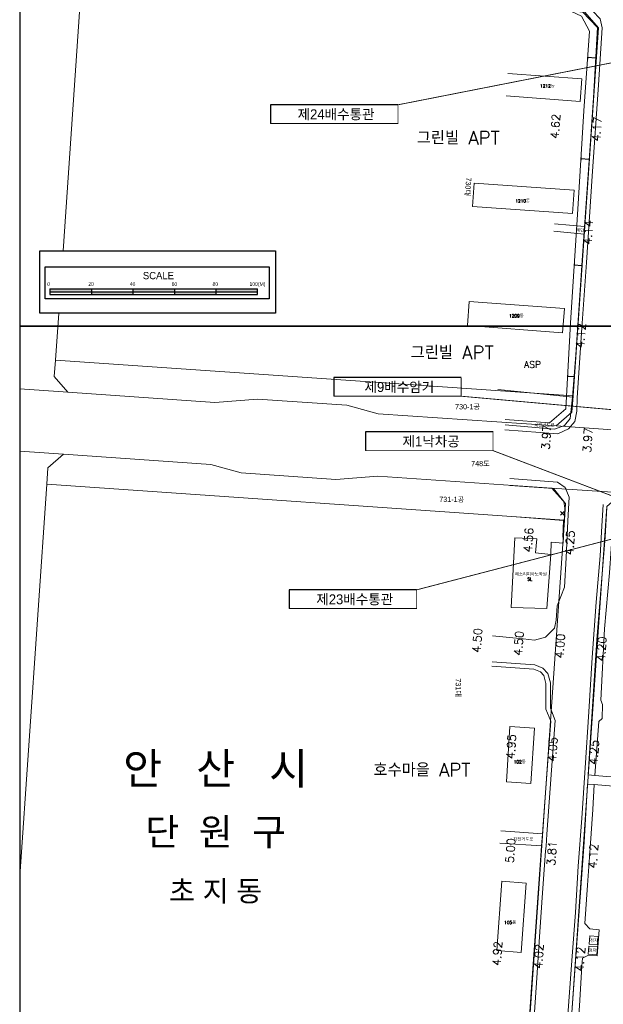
# Model space of a CAD drawing. Header units: metres. Extents: x 183400 to 184400, y 422200 to 427800.
# Tile 17 of 221: x 183700 to 183981, y 422673 to 423148. Entities that reach past the tile are written whole.
import ezdxf
from ezdxf.enums import TextEntityAlignment as Align

# ---------------------------------------------------------------- set-up
doc = ezdxf.new("R2010")
doc.units = ezdxf.units.M
for name, color, linetype in [('NR', 7, 'Continuous'), ('SS', 7, 'Continuous'), ('구조물명칭_작업', 5, 'Continuous'), ('도면리-t', 252, 'Continuous'), ('스케일', 7, 'Continuous'), ('일람표', 7, 'Continuous'), ('횡단타점', 11, 'Continuous')]:
    doc.layers.add(name, color=color, linetype=linetype)
for name, color, linetype, lineweight in [('지번', 252, 'Continuous', 5), ('지적', 252, 'Continuous', 5), ('현황도', 7, 'Continuous', 5)]:
    doc.layers.add(name, color=color, linetype=linetype, lineweight=lineweight)
doc.layers.get('SS').off()
doc.styles.add('CGS', font='Dotum.ttf')
doc.styles.add('GHS', font='ROMANS', dxfattribs={"bigfont": 'GHS'})
doc.styles.add('gwang', font='romans.shx', dxfattribs={"bigfont": ' WHGTXT.SHX'})
doc.styles.get("Standard").update_dxf_attribs({"font": 'romans.shx', "bigfont": 'ghs.shx'})
doc.styles.add('UPM', font='Gulim.ttf')
doc.styles.add('돋움', font='Dotum.ttf')
doc.styles.add('평면도1(프)$0$굴림', font='Gulim.ttf')

# ---------------------------------------------------------------- blocks, each defined once
blk = doc.blocks.new('SS')
at = {"layer": '스케일', "color": 7, "linetype": 'Continuous', "ltscale": 2}
blk.add_line((-108.74, 11.69), (-108.74, 8.89), dxfattribs=at)
at = {"layer": '스케일'}
for p, q in [((-108.74, 10.29), (-8.74, 10.29)), ((-68.74, 11.69), (-68.74, 8.89)), ((-48.74, 11.69), (-48.74, 8.89)), ((-28.74, 11.69), (-28.74, 8.89)), ((-8.74, 8.89), (-8.74, 11.69))]:
    blk.add_line(p, q, dxfattribs=at)
at = {"layer": '스케일', "color": 250}
blk.add_line((-88.74, 11.69), (-88.74, 8.89), dxfattribs=at)
at = {"layer": '스케일', "linetype": 'Continuous', "ltscale": 2}
for p, q in [((-108.74, 8.89), (-33.74, 8.89)), ((-83.74, 8.89), (-8.74, 8.89))]:
    blk.add_line(p, q, dxfattribs=at)
at = {"layer": '스케일'}
blk.add_lwpolyline([(-113.62, 29.98), (0, 29.98), (0, 0), (-113.62, 0)], close=True, dxfattribs=at)
at = {"layer": '스케일', "linetype": 'Continuous', "ltscale": 2}
blk.add_lwpolyline([(-111.05, 22.24), (-3, 22.24), (-3, 6.93), (-111.05, 6.93)], close=True, dxfattribs=at)
at = {"layer": '스케일', "flags": 128}
for points in [[(-108.74, 11.69), (-33.74, 11.69), (-8.74, 11.69)], [(-33.74, 8.89), (-8.74, 8.89)]]:
    blk.add_lwpolyline(points, dxfattribs=at)
at = {"layer": '스케일'}
for points in [[(-108.74, 10.29), (-108.74, 11.69), (-88.74, 10.29), (-88.74, 11.69)], [(-88.74, 8.89), (-88.74, 10.29), (-68.74, 8.89), (-68.74, 10.29)], [(-68.74, 10.29), (-68.74, 11.69), (-48.74, 10.29), (-48.74, 11.69)], [(-48.74, 8.89), (-48.74, 10.29), (-28.74, 8.89), (-28.74, 10.29)], [(-28.74, 10.29), (-28.74, 11.69), (-8.74, 10.29), (-8.74, 11.69)]]:
    blk.add_solid(points, dxfattribs=at)
at = {"layer": '스케일', "linetype": 'Continuous', "ltscale": 2, "style": 'CGS'}
for s, height, p in [('SCALE', 3.5, (-63.94, 16.33)), ('0', 1.75, (-110.02, 13.12)), ('20', 1.75, (-90.25, 13.12)), ('40', 1.75, (-70.24, 13.12)), ('60', 1.75, (-50.07, 13.12)), ('80', 1.75, (-30.36, 13.12)), ('100(M)', 1.75, (-12.54, 13.12))]:
    blk.add_text(s, height=height, dxfattribs=at).set_placement(p)

msp = doc.modelspace()

# ---------------------------------------------------------------- linework, layer by layer
at = {"layer": 'NR'}
for p, q in [((183977.64, 423129.22), (183973.72, 423129.49)), ((183974.53, 423080.43), (183970.5, 423080.67)), ((183970.93, 423029.06), (183967.23, 423029.31)), ((183967.25, 422975.45), (183964.01, 422975.62))]:
    msp.add_line(p, q, dxfattribs=at)
for points in [[(183973.58, 423127.55), (183973.85, 423131.44), (183973.69, 423127.54), (183973.96, 423131.43)], [(183973.72, 423127.99), (183973.93, 423130.98), (183973.82, 423127.98), (183974.03, 423130.97)], [(183973.85, 423128.43), (183974, 423130.53), (183973.96, 423128.42), (183974.1, 423130.52)], [(183970.38, 423078.73), (183970.62, 423082.62), (183970.48, 423078.72), (183970.72, 423082.61)], [(183970.51, 423079.17), (183970.7, 423082.16), (183970.62, 423079.16), (183970.8, 423082.16)], [(183970.64, 423079.61), (183970.77, 423081.71), (183970.75, 423079.61), (183970.88, 423081.7)], [(183967.1, 423027.36), (183967.36, 423031.25), (183967.21, 423027.36), (183967.46, 423031.25)], [(183967.24, 423027.81), (183967.43, 423030.8), (183967.34, 423027.8), (183967.54, 423030.79)], [(183967.37, 423028.25), (183967.51, 423030.34), (183967.48, 423028.24), (183967.61, 423030.34)], [(183963.9, 422973.68), (183964.11, 422977.57), (183964.01, 422973.67), (183964.22, 422977.57)], [(183964.03, 422974.12), (183964.19, 422977.12), (183964.14, 422974.12), (183964.3, 422977.11)], [(183964.16, 422974.56), (183964.27, 422976.66), (183964.27, 422974.56), (183964.38, 422976.66)]]:
    msp.add_solid(points, dxfattribs=at)
at = {"layer": '구조물명칭_작업', "ltscale": 20, "const_width": 0.4}
for points in [[(183882.29, 423106.73), (184023.92, 423134.6)], [(183912.81, 422966.17), (184010.84, 422957.41)], [(183928.12, 422939.93), (184011.59, 422908.15)], [(183891.31, 422872.77), (184007.19, 422902.94)]]:
    msp.add_lwpolyline(points, dxfattribs=at)
at = {"layer": '구조물명칭_작업', "linetype": 'Continuous'}
for points in [[(183820.82, 423097.73, 0.4, 0.4, 0), (183882.29, 423097.73, 0.4, 0.4, 0), (183882.29, 423106.73, 0, 0, 0)], [(183851.34, 422966.17, 0.4, 0.4, 0), (183912.81, 422966.17, 0.4, 0.4, 0), (183912.81, 422975.17, 0, 0, 0)], [(183866.65, 422939.93, 0.4, 0.4, 0), (183928.12, 422939.93, 0.4, 0.4, 0), (183928.12, 422948.93, 0, 0, 0)], [(183829.84, 422863.77, 0.4, 0.4, 0), (183891.31, 422863.77, 0.4, 0.4, 0), (183891.31, 422872.77, 0, 0, 0)]]:
    msp.add_lwpolyline(points, format="xyseb", dxfattribs=at)
for points in [[(183882.29, 423106.73), (183820.82, 423106.73), (183820.82, 423097.73)], [(183912.81, 422975.17), (183851.34, 422975.17), (183851.34, 422966.17)], [(183928.12, 422948.93), (183866.65, 422948.93), (183866.65, 422939.93)], [(183891.31, 422872.77), (183829.84, 422872.77), (183829.84, 422863.77)]]:
    msp.add_lwpolyline(points, dxfattribs=at)
at = {"layer": '일람표'}
for points in [[(183700, 423000), (184300, 423000), (184300, 423400), (183700, 423400)], [(183700, 422600), (184300, 422600), (184300, 423000), (183700, 423000)]]:
    msp.add_lwpolyline(points, close=True, dxfattribs=at)
at = {"layer": '지적', "linetype": 'Continuous'}
for points in [[(183720.88, 423036.26), (183729.54, 423161.06), (183737.08, 423167.62), (183972.38, 423151.38), (183978.95, 423143.83), (183966.68, 422966.31), (183966.14, 422958.4), (183958.6, 422951.84), (183992.66, 422949.5), (183986.09, 422957.04), (184019.58, 423441.76), (184027.13, 423448.33), (183993.06, 423450.69)], [(183718.8, 423006.28), (183717.22, 422983.56), (183966.68, 422966.31), (183978.95, 423143.83), (183972.38, 423151.38), (183737.08, 423167.62)], [(183737.08, 423167.62), (183729.54, 423161.06), (183720.88, 423036.26)], [(183700, 422969.72), (183723.24, 422968.11), (183716.67, 422975.66), (183717.22, 422983.56), (183718.8, 423006.28)], [(183717.22, 422983.56), (183716.67, 422975.66), (183723.24, 422968.11), (183794.12, 422963.21), (183814.59, 422964.79), (183857.59, 422961.82), (183872.69, 422957.74), (183958.6, 422951.84), (183966.14, 422958.4), (183966.68, 422966.31), (183717.22, 422983.56)], [(183700, 422939.65), (183721.17, 422938.18), (183792.11, 422933.27), (183806.68, 422929.24), (183852.3, 422926.06), (183872.54, 422927.65), (183956.51, 422921.89), (183990.57, 422919.56), (184003.48, 422918.68), (184005.55, 422948.61), (183992.66, 422949.5), (183958.6, 422951.84), (183872.69, 422957.74), (183857.59, 422961.82), (183814.59, 422964.79), (183794.12, 422963.21), (183723.24, 422968.11), (183700, 422969.72)], [(183700, 422734.71), (183713.07, 422923.71), (183713.62, 422931.61), (183721.17, 422938.18), (183700, 422939.65)], [(183721.17, 422938.18), (183713.62, 422931.61), (183713.07, 422923.71), (183962.53, 422906.45), (183963.08, 422914.35), (183956.51, 422921.89), (183872.54, 422927.65), (183852.3, 422926.06), (183806.68, 422929.24), (183792.11, 422933.27), (183721.17, 422938.18)], [(183700, 422428.3), (183921.19, 422412.99), (183928.73, 422419.55), (183962.53, 422906.45), (183713.07, 422923.71)], [(183713.07, 422923.71), (183700, 422734.71)], [(183820.61, 422200), (183892.12, 422271.83), (183893, 422272.73), (183898.94, 422279.05), (183904.58, 422285.64), (183909.92, 422292.48), (183914.94, 422299.55), (183919.63, 422306.85), (183923.98, 422314.36), (183927.98, 422322.05), (183931.63, 422329.92), (183934.92, 422337.95), (183937.83, 422346.12), (183940.38, 422354.41), (183942.54, 422362.81), (183944.31, 422371.3), (183945.7, 422379.86), (183946.69, 422388.48), (183947.04, 422392.8), (183958.3, 422555.66), (183960.66, 422589.72), (183983.03, 422913), (183990.57, 422919.56), (183956.51, 422921.89)], [(183956.51, 422921.89), (183963.08, 422914.35), (183962.53, 422906.45), (183928.73, 422419.55), (183926.22, 422385.24), (183925.16, 422377.84), (183923.6, 422369.75), (183921.65, 422361.75), (183919.32, 422353.85), (183916.61, 422346.08), (183913.53, 422338.44), (183910.08, 422330.97), (183906.27, 422323.67), (183902.12, 422316.56), (183897.62, 422309.66), (183892.8, 422302.99), (183887.66, 422296.56), (183877.94, 422285.94), (183833.48, 422241.27), (183823.3, 422231.04)], [(183990.57, 422919.56), (183983.03, 422913), (183960.66, 422589.72), (183967.22, 422582.18), (183980.12, 422581.29), (184003.48, 422918.68), (183990.57, 422919.56)]]:
    msp.add_lwpolyline(points, dxfattribs=at)
at = {"layer": '현황도'}
for p, q in [((183970.94, 423119.2), (183935.29, 423121.91)), ((183970.11, 423108.3), (183970.94, 423119.2)), ((183970.11, 423108.3), (183934.46, 423111)), ((183918.3, 423057.73), (183919.11, 423068.99)), ((183967.19, 423065.53), (183919.11, 423068.99)), ((183967.19, 423065.53), (183966.38, 423054.27)), ((183966.38, 423054.27), (183918.3, 423057.73)), ((183915.8, 423000.25), (183916.67, 423011.84)), ((183961.68, 422996.82), (183962.54, 423008.41)), ((183936.15, 422923.09), (183957.23, 422921.64)), ((183957.23, 422921.64), (183962.27, 422915.41)), ((183962.67, 422912.23), (183961.87, 422895.27)), ((183962.27, 422915.41), (183962.67, 422912.23)), ((183960.68, 422908.8), (183962.48, 422910.6)), ((183962.48, 422908.8), (183960.68, 422910.6)), ((183938.69, 422897.81), (183936.94, 422864.33)), ((183949.24, 422897.42), (183938.69, 422897.81)), ((183948.66, 422890.59), (183949.24, 422897.42)), ((183955.94, 422889.87), (183948.66, 422890.59)), ((183936.94, 422864.33), (183954.08, 422863.84)), ((183942.69, 422849.08), (183927.86, 422850.6)), ((183934.65, 422780.13), (183936.3, 422806.78)), ((183948.04, 422806.06), (183936.3, 422806.78)), ((183946.4, 422779.4), (183948.04, 422806.06)), ((183946.4, 422779.4), (183934.65, 422780.13)), ((183977.27, 422783.25), (183973.92, 422783.49)), ((183951.49, 422749.34), (183951.94, 422755.13)), ((183929.89, 422698.75), (183932.33, 422732.22)), ((183944.12, 422731.36), (183932.33, 422732.22)), ((183941.68, 422697.89), (183944.12, 422731.36)), ((183974.53, 422701.8), (183974.79, 422705.87)), ((183974.79, 422705.87), (183978.79, 422705.61)), ((183978.53, 422701.54), (183978.79, 422705.61)), ((183941.68, 422697.89), (183929.89, 422698.75)), ((183974.05, 422696.96), (183974.34, 422700.95)), ((183978.44, 422700.66), (183974.34, 422700.95)), ((183978.53, 422701.54), (183974.53, 422701.8)), ((183978.15, 422696.66), (183978.44, 422700.66)), ((183978.15, 422696.66), (183974.05, 422696.96))]:
    msp.add_line(p, q, dxfattribs=at)
for points in [[(183968.63, 422965.45), (183970.91, 422999.11), (183973.2, 423030.62), (183975.99, 423072.25), (183979.04, 423116.44), (183980.69, 423143.89), (183979.8, 423148.2), (183976.12, 423152.01), (183971.94, 423153.27), (183947.45, 423155.43)], [(183947.02, 423153.48), (183971.28, 423151.53), (183978.46, 423144.03), (183976.58, 423110.07), (183974.66, 423082.33), (183971.1, 423031.62), (183968.1, 422986.21), (183966.49, 422965.78)], [(183963.5, 422966.04), (183965.4, 423001.52), (183968.85, 423053.88), (183971.92, 423103.81), (183974.61, 423142.24), (183970.77, 423149.53), (183965.66, 423151.98)], [(183972.02, 423044.41), (183957.43, 423045.71)], [(183972.28, 423048.08), (183957.69, 423049.39)], [(183916.67, 423011.84), (183962.54, 423008.41)], [(183915.8, 423000.25), (183961.68, 422996.82)], [(183963.5, 422966.04), (183930.42, 422969.41)], [(183933.76, 422950), (183959.42, 422948.03), (183964.52, 422950.49), (183967.48, 422953.95), (183968.46, 422959.04), (183968.63, 422965.45)], [(183933.93, 422954.93), (183955.31, 422953.29), (183963.2, 422960.03), (183963.5, 422966.04), (183966.49, 422965.78)], [(183966.49, 422965.78), (183965.34, 422955.42), (183962.54, 422951.97), (183957.77, 422950.33), (183933.93, 422952.3)], [(183942.69, 422849.08), (183948.17, 422848.5), (183953.44, 422850), (183957.76, 422854.23), (183958.51, 422858.17), (183958.98, 422865.03), (183962.56, 422874.07), (183963.31, 422888.19), (183964.23, 422906.07), (183964.76, 422917.54), (183962.93, 422922.17), (183959.22, 422924.68), (183936.28, 422926.54)], [(183994.17, 422778.58), (183996.87, 422819.26), (184000.74, 422877.37), (184003.31, 422911.74), (184003.53, 422918.51), (183991.16, 422919.55), (183986.63, 422915.75), (183984.28, 422880.9), (183981.93, 422853.89), (183980.01, 422819.58), (183980.88, 422817.49), (183980.71, 422810.69), (183979.16, 422809.23), (183977.27, 422783.25)], [(183958.96, 422587.88), (183959.32, 422596.11), (183960.25, 422607.58), (183960.79, 422615.72), (183962.26, 422637.15), (183962.89, 422648.34), (183964.58, 422672.13), (183966.27, 422696.14), (183967.85, 422717.13), (183969.23, 422739.56), (183970.92, 422762.69), (183972.5, 422786.9), (183974.3, 422813.95), (183975.88, 422840.17), (183977.78, 422866.8), (183979.69, 422889.21), (183980.64, 422903.56), (183981.27, 422913.9)], [(183974.92, 422799.17), (183978.2, 422848.58), (183982.13, 422898.31), (183983.01, 422912.53)], [(183961.74, 422898.19), (183962.16, 422906.29), (183939.28, 422907.94)], [(183955.94, 422889.87), (183956.15, 422895.75), (183961.87, 422895.27)], [(183954.08, 422863.84), (183955.94, 422889.87)], [(183951.94, 422755.13), (183954.64, 422792.56), (183955.98, 422809.45), (183953.64, 422815.23), (183953.64, 422827.57), (183952.59, 422831.4), (183950.94, 422833.17), (183947.83, 422834.46), (183927.61, 422835.92)], [(183954.05, 422754.98), (183956.75, 422792.4), (183958.12, 422809.78), (183955.75, 422815.64), (183955.75, 422827.86), (183954.49, 422832.46), (183952.17, 422834.94), (183948.32, 422836.54), (183927.76, 422838.03)], [(183973.92, 422783.49), (183974.92, 422799.17)], [(183961.96, 422609.18), (183964.55, 422646.42), (183968.25, 422697.98), (183972.03, 422751.02), (183973.64, 422779.06)], [(183963.7, 422585.93), (183964.54, 422597.71), (183965.56, 422612.66), (183966.76, 422629.84), (183968.08, 422647.61), (183969.74, 422672.18), (183971, 422691.27), (183971.25, 422695.05), (183973.77, 422696.47), (183978.39, 422696.3), (183979.32, 422708.8), (183974.74, 422709.31), (183972.32, 422711.86), (183973.63, 422730.29), (183974.92, 422748.27), (183976.21, 422766.87), (183976.95, 422778.82)], [(183973.64, 422779.06), (183976.95, 422778.82), (183989.72, 422777.76), (183992.72, 422781.97), (183977.27, 422783.25)], [(183951.94, 422755.13), (183931.84, 422756.57)], [(183951.49, 422749.34), (183931.45, 422750.64)], [(183953.67, 422749.14), (183954.05, 422754.98)], [(183939.98, 422577.8), (183941.38, 422598.93), (183943.11, 422625.65), (183944.94, 422655.22), (183946.87, 422683.34), (183948.56, 422707.9), (183949.87, 422726.7), (183951.26, 422746.83), (183951.49, 422749.34)], [(183942.16, 422577.65), (183943.57, 422598.78), (183945.3, 422625.51), (183947.13, 422655.08), (183949.05, 422683.19), (183950.75, 422707.75), (183952.05, 422726.55), (183953.44, 422746.65), (183953.67, 422749.14)]]:
    msp.add_lwpolyline(points, dxfattribs=at)

# ---------------------------------------------------------------- block references
at = {"layer": 'SS', "linetype": 'Continuous'}
msp.add_blockref('SS', (183823.3, 423006.28), dxfattribs=at)

# ---------------------------------------------------------------- texts
at = {"layer": '구조물명칭_작업', "linetype": 'Continuous', "style": '평면도1(프)$0$굴림'}
for s, p in [('제24배수통관', (183852.48, 423099.77)), ('제9배수암거', (183882.99, 422968.2)), ('제1낙차공', (183898.3, 422941.97)), ('제23배수통관', (183861.5, 422865.81))]:
    msp.add_text(s, height=4.8, dxfattribs=at).set_placement(p, align=Align.CENTER)
at = {"layer": '도면리-t', "style": '돋움'}
for s, height, p in [('안   산   시', 15, (183794.45, 422786.67)), ('단  원  구', 13, (183794.45, 422756.17)), ('초 지 동', 10, (183794.45, 422727.64))]:
    msp.add_text(s, height=height, dxfattribs=at).set_placement(p, align=Align.MIDDLE)
at = {"layer": '지번', "style": 'UPM'}
for s, rotation, p in [('730대', 265.0949, (183916.1, 423067.22)), ('731대', 270, (183911.39, 422825.59))]:
    msp.add_text(s, height=2.5, rotation=rotation, dxfattribs=at).set_placement(p, align=Align.MIDDLE_CENTER)
for s, p in [('730-1공', (183915.87, 422961.1)), ('748도', (183922.08, 422933.68)), ('731-1공', (183908.23, 422916.42))]:
    msp.add_text(s, height=2.5, dxfattribs=at).set_placement(p, align=Align.MIDDLE_CENTER)
at = {"layer": '현황도'}
for s, height, p in [('1212동', 1.5, (183950.82, 423115.06)), ('그린빌 APT', 6.432, (183891.38, 423087.59)), ('1210동', 1.5, (183938.85, 423059.62)), ('1209동', 1.5, (183935.86, 423004.18)), ('그린빌 APT', 6.432, (183888.42, 422984.02)), ('ASP', 3.197, (183943.1, 422979.88)), ('자전거도로', 1.5, (183948.1, 422951.32)), ('예소리피아노학원', 1.5, (183938.61, 422879.5)), ('SL', 1.5, (183944.68, 422877.18)), ('호수마을 APT', 6.432, (183870.49, 422782.69)), ('102동', 1.5, (183938.11, 422789.05)), ('자전거도로', 1.5, (183937.89, 422751.65)), ('105동', 1.5, (183933.51, 422711.57)), ('정자', 1.5, (183974.86, 422702.81)), ('정자', 1.5, (183974.18, 422698.03))]:
    msp.add_text(s, height=height, dxfattribs=at).set_placement(p)
at = {"layer": '현황도', "style": 'GHS'}
for s, height, p in [('계단', 1.5, (183968.19, 423045.41)), ('신호제어기', 0.196, (183960.95, 422909.56))]:
    msp.add_text(s, height=height, dxfattribs=at).set_placement(p)
at = {"layer": '횡단타점', "color": 171, "style": 'gwang'}
for s, rotation, p in [('4.62', 86.1313, (183960.17, 423096.22)), ('4.17', 86.1313, (183980.12, 423094.87)), ('4.14', 86.1313, (183975.96, 423045.04)), ('4.12', 85.9762, (183972.4, 422995.26)), ('3.97', 86.1313, (183955.79, 422946.18)), ('3.97', 86.1313, (183975.74, 422944.83)), ('4.56', 86.1313, (183947.2, 422896.64)), ('4.25', 86.1313, (183967.16, 422895.29)), ('4.50', 86.1313, (183922.53, 422848.2)), ('4.50', 86.1313, (183942.49, 422846.85)), ('4.00', 86.1313, (183962.44, 422845.5)), ('4.20', 86.1313, (183982.4, 422844.15)), ('4.95', 86.1097, (183938.88, 422797)), ('4.05', 86.1097, (183958.83, 422795.64)), ('4.25', 86.1097, (183978.78, 422794.28)), ('5.00', 86.1313, (183938.49, 422746.89)), ('3.81', 86.1313, (183958.45, 422745.54)), ('4.12', 86.1313, (183978.4, 422744.19)), ('4.92', 86.1313, (183932.2, 422697.2)), ('4.02', 86.1313, (183952.15, 422695.85)), ('4.12', 86.1313, (183972.1, 422694.5))]:
    msp.add_text(s, height=4, rotation=rotation, dxfattribs=at).set_placement(p, align=Align.CENTER)

doc.saveas('drawing.dxf')
